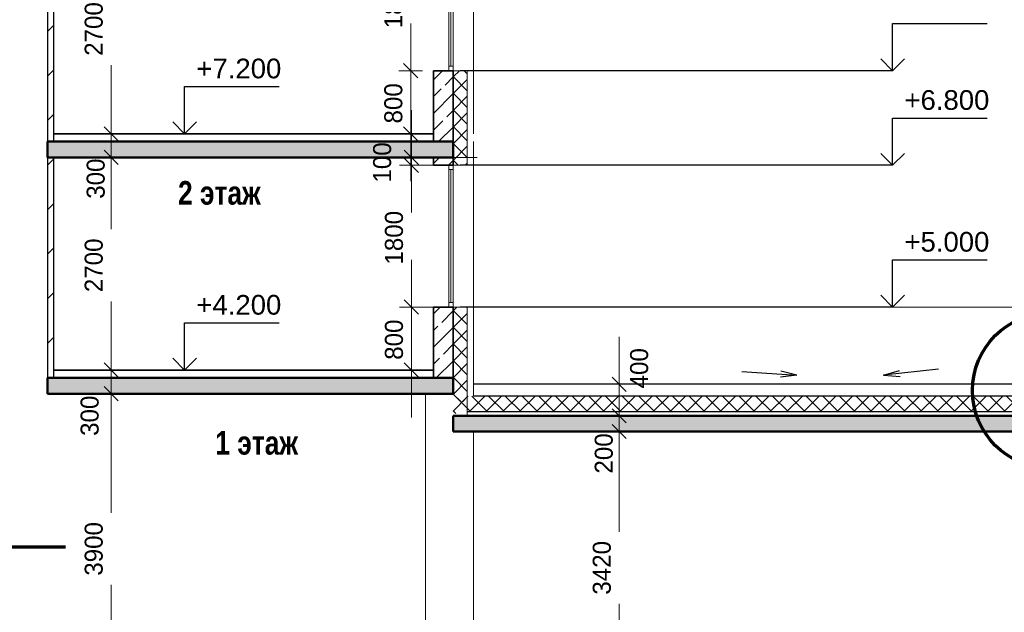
# Model space of a CAD drawing. Header units: millimetres. Extents: x 369815 to 1481759, y -423071 to -27917.
# Tile 73 of 256: x 389929 to 402430, y -217901 to -210378. Entities that reach past the tile are written whole.
import ezdxf

# ---------------------------------------------------------------- set-up
doc = ezdxf.new("R2010")
doc.units = ezdxf.units.MM
for name, color, linetype, lineweight in [('A_012_ПРОЕМ', 7, 'Continuous', 25), ('Standard', 7, 'Continuous', 25), ('Навесной фасад', 7, 'Continuous', 25), ('Общий01', 7, 'Continuous', 13), ('Размерная линия_ общее', 7, 'Continuous', 25), ('Стена_ кирп. кладка не несущ', 7, 'Continuous', 35), ('Текст_ общее', 7, 'Continuous', 25)]:
    doc.layers.add(name, color=color, linetype=linetype, lineweight=lineweight)
doc.layers.add('Стена_ бетон не несущ.', color=7, linetype='Continuous', lineweight=35, true_color=0xb4b496)
doc.layers.add('Стена_ бетон несущ.', color=7, linetype='Continuous', lineweight=70, true_color=0xb4b496)
doc.styles.add('ARIAL', font='arial.ttf')
doc.styles.add('Century Gothic', font='GOTHIC.TTF')
doc.dimstyles.new('DIMSTYLE_3', dxfattribs={"dimtxt": 229, "dimasz": 300, "dimexe": 0, "dimexo": 0, "dimgap": 114.5, "dimtad": 2, "dimdec": 0, "dimrnd": 1, "dimzin": 12, "dimdsep": 46, "dimtxsty": 'Century Gothic', "dimblk1": 'ALL_ML_STRICH', "dimblk2": 'ALL_ML_STRICH', "dimsah": 1, "dimcen": 0, "dimclrd": 256, "dimclre": 256, "dimclrt": 256, "dimadec": 0, "dimazin": 0, "dimtfac": 1, "dimtdec": 0, "dimtix": 1, "dimtmove": 2, "dimatfit": 3, "dimfxl": 0, "dimtvp": 1.2, "dimtzin": 0, "dimlwd": 0, "dimlwe": 13, "dimarcsym": 0})
doc.dimstyles.new('DIMSTYLE_8', dxfattribs={"dimtxt": 229, "dimasz": 300, "dimexe": 0, "dimexo": 0, "dimgap": 114.5, "dimtad": 2, "dimdec": 0, "dimrnd": 1, "dimzin": 12, "dimdsep": 46, "dimtxsty": 'Century Gothic', "dimblk1": 'ALL_ML_STRICH', "dimblk2": 'ALL_ML_STRICH', "dimsah": 1, "dimcen": 0, "dimclrd": 256, "dimclre": 256, "dimclrt": 256, "dimadec": 0, "dimazin": 0, "dimtfac": 1, "dimtdec": 0, "dimtix": 1, "dimtmove": 2, "dimatfit": 3, "dimfxl": 0, "dimtzin": 0, "dimlwd": 0, "dimlwe": 13, "dimarcsym": 0})
doc.dimstyles.new('DIMSTYLE_9', dxfattribs={"dimtxt": 229, "dimasz": 300, "dimexe": 0, "dimexo": 0, "dimgap": 114.5, "dimtad": 0, "dimdec": 0, "dimrnd": 1, "dimzin": 12, "dimdsep": 46, "dimtxsty": 'Century Gothic', "dimblk1": 'ALL_ML_STRICH', "dimblk2": 'ALL_ML_STRICH', "dimsah": 1, "dimcen": 0, "dimclrd": 256, "dimclre": 256, "dimclrt": 256, "dimadec": 0, "dimazin": 0, "dimtfac": 1, "dimtdec": 0, "dimtix": 1, "dimtmove": 2, "dimatfit": 3, "dimfxl": 0, "dimtvp": 1.2, "dimtzin": 0, "dimlwd": 0, "dimlwe": 13, "dimarcsym": 0})
pattern_1 = [(45, (467347.7, -19759.03), (-106.06602, 106.06602), []), (135, (467347.7, -19759.03), (-106.06602, -106.06602), [])]
pattern_2 = [(45, (467347.7, -19759.03), (-212.13203, 212.13203), []), (45, (467241.64, -19652.96), (-212.13203, 212.13203), [200, -70])]
pattern_3 = [(45, (467347.7, -19759), (-565.6854, 565.6854), []), (45, (467064.9, -19476.2), (-565.6854, 565.6854), [])]

# ---------------------------------------------------------------- blocks, each defined once
blk = doc.blocks.new('ALL_ML_STRICH')
at = {"color": 0, "linetype": 'ByBlock', "lineweight": -2}
for p, q in [((0, -0.5), (0, 0.5)), ((-1, 0), (0.5, 0)), ((-0.3, -0.3), (0.3, 0.3))]:
    blk.add_line(p, q, dxfattribs=at)
blk = doc.blocks.new('*D1299')
at = {"layer": 'DEFPOINTS', "color": 0, "linetype": 'Continuous', "transparency": 16777216}
for p in [(395612, -215606), (397541, -215606), (397541, -219026)]:
    blk.add_point(p, dxfattribs=at)
at = {"layer": 'Размерная линия_ общее', "color": 218, "linetype": 'Continuous', "lineweight": 13, "transparency": 16777216}
blk.add_line((395612, -215606), (397541, -215606), dxfattribs=at)
at = {"layer": 'Размерная линия_ общее', "color": 218, "linetype": 'Continuous', "lineweight": 0, "transparency": 16777216}
for p, q in [((397541, -215906), (397541, -216878)), ((397541, -218726), (397541, -217793))]:
    blk.add_line(p, q, dxfattribs=at)
at = {"layer": 'Размерная линия_ общее', "color": 218, "linetype": 'Continuous', "lineweight": 0, "transparency": 16777216, "xscale": 300, "yscale": 300, "zscale": 300}
for p, rotation in [((397541, -215606), 90), ((397541, -219026), 270)]:
    blk.add_blockref('ALL_ML_STRICH', p, dxfattribs=dict(at, rotation=rotation))
at = {"layer": 'Размерная линия_ общее', "color": 218, "linetype": 'Continuous', "lineweight": 13, "transparency": 16777216, "insert": (397321, -217336), "char_height": 229, "width": 654.29, "attachment_point": 5, "rotation": 90, "style": 'Century Gothic'}
blk.add_mtext('3420', dxfattribs=at)
blk = doc.blocks.new('*D1300')
at = {"layer": 'DEFPOINTS', "color": 0, "linetype": 'Continuous', "transparency": 16777216}
for p in [(395612, -215406), (397541, -215406), (395612, -215606)]:
    blk.add_point(p, dxfattribs=at)
at = {"layer": 'Размерная линия_ общее', "color": 218, "linetype": 'Continuous', "lineweight": 0, "transparency": 16777216}
for p, q in [((397541, -215106), (397541, -214806)), ((397541, -215606), (397541, -215406)), ((397541, -215906), (397541, -216206))]:
    blk.add_line(p, q, dxfattribs=at)
at = {"layer": 'Размерная линия_ общее', "color": 218, "linetype": 'Continuous', "lineweight": 13, "transparency": 16777216}
for p, q in [((395612, -215406), (397541, -215406)), ((395612, -215606), (397541, -215606))]:
    blk.add_line(p, q, dxfattribs=at)
at = {"layer": 'Размерная линия_ общее', "color": 218, "linetype": 'Continuous', "lineweight": 0, "transparency": 16777216, "xscale": 300, "yscale": 300, "zscale": 300}
for p, rotation in [((397541, -215406), 270), ((397541, -215606), 90)]:
    blk.add_blockref('ALL_ML_STRICH', p, dxfattribs=dict(at, rotation=rotation))
at = {"layer": 'Размерная линия_ общее', "color": 218, "linetype": 'Continuous', "lineweight": 13, "transparency": 16777216, "insert": (397346, -215884), "char_height": 229, "width": 490.71, "attachment_point": 5, "rotation": 90, "style": 'Century Gothic'}
blk.add_mtext('200', dxfattribs=at)
blk = doc.blocks.new('*D1301')
at = {"layer": 'DEFPOINTS', "color": 0, "linetype": 'Continuous', "transparency": 16777216}
for p in [(397541, -215006), (397541, -215006), (395612, -215406)]:
    blk.add_point(p, dxfattribs=at)
at = {"layer": 'Размерная линия_ общее', "color": 218, "linetype": 'Continuous', "lineweight": 0, "transparency": 16777216}
for p, q in [((397541, -214706), (397541, -214406)), ((397541, -215406), (397541, -215006)), ((397541, -215706), (397541, -216006))]:
    blk.add_line(p, q, dxfattribs=at)
at = {"layer": 'Размерная линия_ общее', "color": 218, "linetype": 'Continuous', "lineweight": 13, "transparency": 16777216}
blk.add_line((395612, -215406), (397541, -215406), dxfattribs=at)
at = {"layer": 'Размерная линия_ общее', "color": 218, "linetype": 'Continuous', "lineweight": 0, "transparency": 16777216, "xscale": 300, "yscale": 300, "zscale": 300}
for p, rotation in [((397541, -215006), 270), ((397541, -215406), 90)]:
    blk.add_blockref('ALL_ML_STRICH', p, dxfattribs=dict(at, rotation=rotation))
at = {"layer": 'Размерная линия_ общее', "color": 218, "linetype": 'Continuous', "lineweight": 13, "transparency": 16777216, "insert": (397795, -214803), "char_height": 229, "width": 490.71, "attachment_point": 5, "rotation": 90, "style": 'Century Gothic'}
blk.add_mtext('400', dxfattribs=at)
blk = doc.blocks.new('COMPLEX_ELEVATIONDIM_0')
at = {"layer": 'Размерная линия_ общее', "color": 7, "linetype": 'Continuous', "lineweight": 25, "transparency": 33554687}
for p, q in [((-66335, -191267), (-66335, -190667)), ((-66335, -190667), (-65135, -190667)), ((-66335, -191267), (-66485, -191117)), ((-66335, -191267), (-66185, -191117)), ((-66335, -191267), (-71825, -191267)), ((-66335, -191267), (-66335, -191267)), ((-66335, -191267), (-66335, -191267)), ((-66335, -191267), (-66335, -191267)), ((-66335, -191267), (-66335, -191267)), ((-66335, -192467), (-66335, -191867)), ((-66335, -191867), (-65135, -191867)), ((-66335, -192467), (-66485, -192317)), ((-66335, -192467), (-66185, -192317)), ((-66335, -192467), (-71825, -192467)), ((-66335, -192467), (-66335, -192467)), ((-66335, -192467), (-66335, -192467)), ((-66335, -192467), (-66335, -192467)), ((-66335, -192467), (-66335, -192467)), ((-66335, -194267), (-66335, -193667)), ((-66335, -193667), (-65135, -193667)), ((-66335, -194267), (-66485, -194117)), ((-66335, -194267), (-66185, -194117)), ((-66335, -194267), (-66335, -194267)), ((-66335, -194267), (-66335, -194267)), ((-66335, -194267), (-66335, -194267)), ((-66335, -194267), (-66335, -194267))]:
    blk.add_line(p, q, dxfattribs=at)
blk.add_lwpolyline([(-66335, -194267), (-66881, -194267), (-66881, -194267), (-71825, -194267)], dxfattribs=at)
at = {"layer": 'Размерная линия_ общее', "color": 7, "linetype": 'Continuous', "lineweight": 25, "transparency": 33554687, "char_height": 250, "width": 1202.21, "attachment_point": 7, "style": 'ARIAL'}
for s, insert in [('\\W1.00;+6.800', (-66185, -191767)), ('\\W1.00;+5.000', (-66185, -193567))]:
    blk.add_mtext(s, dxfattribs=dict(at, insert=insert))
blk = doc.blocks.new('*D1217')
at = {"layer": 'DEFPOINTS', "color": 0, "linetype": 'Continuous', "transparency": 16777216}
for p in [(394894, -211026), (394894, -211026), (394894, -211826)]:
    blk.add_point(p, dxfattribs=at)
at = {"layer": 'Размерная линия_ общее', "color": 218, "linetype": 'Continuous', "lineweight": 0, "transparency": 16777216}
for p, q in [((394894, -210726), (394894, -210426)), ((394894, -211826), (394894, -211026)), ((394894, -212126), (394894, -212426))]:
    blk.add_line(p, q, dxfattribs=at)
at = {"layer": 'Размерная линия_ общее', "color": 218, "linetype": 'Continuous', "lineweight": 0, "transparency": 16777216, "xscale": 300, "yscale": 300, "zscale": 300}
for p, rotation in [((394894, -211026), 270), ((394894, -211826), 90)]:
    blk.add_blockref('ALL_ML_STRICH', p, dxfattribs=dict(at, rotation=rotation))
at = {"layer": 'Размерная линия_ общее', "color": 218, "linetype": 'Continuous', "lineweight": 13, "transparency": 16777216, "insert": (394674, -211440), "char_height": 229, "width": 490.71, "attachment_point": 5, "rotation": 90, "style": 'Century Gothic'}
blk.add_mtext('800', dxfattribs=at)
blk = doc.blocks.new('*D1218')
at = {"layer": 'DEFPOINTS', "color": 0, "linetype": 'Continuous', "transparency": 16777216}
for p in [(394894, -209226), (394894, -209226), (394894, -211026)]:
    blk.add_point(p, dxfattribs=at)
at = {"layer": 'Размерная линия_ общее', "color": 218, "linetype": 'Continuous', "lineweight": 0, "transparency": 16777216}
for p, q in [((394894, -209526), (394894, -209705)), ((394894, -210726), (394894, -210586))]:
    blk.add_line(p, q, dxfattribs=at)
at = {"layer": 'Размерная линия_ общее', "color": 218, "linetype": 'Continuous', "lineweight": 0, "transparency": 16777216, "xscale": 300, "yscale": 300, "zscale": 300}
for p, rotation in [((394894, -209226), 90), ((394894, -211026), 270)]:
    blk.add_blockref('ALL_ML_STRICH', p, dxfattribs=dict(at, rotation=rotation))
at = {"layer": 'Размерная линия_ общее', "color": 218, "linetype": 'Continuous', "lineweight": 13, "transparency": 16777216, "insert": (394674, -210146), "char_height": 229, "width": 654.29, "attachment_point": 5, "rotation": 90, "style": 'Century Gothic'}
blk.add_mtext('1800', dxfattribs=at)
blk = doc.blocks.new('*D1220')
at = {"layer": 'DEFPOINTS', "color": 0, "linetype": 'Continuous', "transparency": 16777216}
for p in [(394902, -214026), (395738, -214026), (394902, -214826)]:
    blk.add_point(p, dxfattribs=at)
at = {"layer": 'Размерная линия_ общее', "color": 218, "linetype": 'Continuous', "lineweight": 0, "transparency": 16777216}
for p, q in [((394902, -213726), (394902, -213426)), ((394902, -214826), (394902, -214026)), ((394902, -215126), (394902, -215426))]:
    blk.add_line(p, q, dxfattribs=at)
at = {"layer": 'Размерная линия_ общее', "color": 218, "linetype": 'Continuous', "lineweight": 13, "transparency": 16777216}
blk.add_line((395738, -214026), (394902, -214026), dxfattribs=at)
at = {"layer": 'Размерная линия_ общее', "color": 218, "linetype": 'Continuous', "lineweight": 0, "transparency": 16777216, "xscale": 300, "yscale": 300, "zscale": 300}
for p, rotation in [((394902, -214026), 270), ((394902, -214826), 90)]:
    blk.add_blockref('ALL_ML_STRICH', p, dxfattribs=dict(at, rotation=rotation))
at = {"layer": 'Размерная линия_ общее', "color": 218, "linetype": 'Continuous', "lineweight": 13, "transparency": 16777216, "insert": (394682, -214440), "char_height": 229, "width": 490.71, "attachment_point": 5, "rotation": 90, "style": 'Century Gothic'}
blk.add_mtext('800', dxfattribs=at)
blk = doc.blocks.new('*D1221')
at = {"layer": 'DEFPOINTS', "color": 0, "linetype": 'Continuous', "transparency": 16777216}
for p in [(394902, -212226), (395738, -212226), (395738, -214026)]:
    blk.add_point(p, dxfattribs=at)
at = {"layer": 'Размерная линия_ общее', "color": 218, "linetype": 'Continuous', "lineweight": 13, "transparency": 16777216}
for p, q in [((395738, -212226), (394902, -212226)), ((395738, -214026), (394902, -214026))]:
    blk.add_line(p, q, dxfattribs=at)
at = {"layer": 'Размерная линия_ общее', "color": 218, "linetype": 'Continuous', "lineweight": 0, "transparency": 16777216}
for p, q in [((394902, -212526), (394902, -212705)), ((394902, -213726), (394902, -213586))]:
    blk.add_line(p, q, dxfattribs=at)
at = {"layer": 'Размерная линия_ общее', "color": 218, "linetype": 'Continuous', "lineweight": 0, "transparency": 16777216, "xscale": 300, "yscale": 300, "zscale": 300}
for p, rotation in [((394902, -212226), 90), ((394902, -214026), 270)]:
    blk.add_blockref('ALL_ML_STRICH', p, dxfattribs=dict(at, rotation=rotation))
at = {"layer": 'Размерная линия_ общее', "color": 218, "linetype": 'Continuous', "lineweight": 13, "transparency": 16777216, "insert": (394682, -213146), "char_height": 229, "width": 654.29, "attachment_point": 5, "rotation": 90, "style": 'Century Gothic'}
blk.add_mtext('1800', dxfattribs=at)
blk = doc.blocks.new('*D1222')
at = {"layer": 'DEFPOINTS', "color": 0, "linetype": 'Continuous', "transparency": 16777216}
for p in [(394902, -212126), (395738, -212126), (395738, -212226)]:
    blk.add_point(p, dxfattribs=at)
at = {"layer": 'Размерная линия_ общее', "color": 218, "linetype": 'Continuous', "lineweight": 0, "transparency": 16777216}
for p, q in [((394902, -211826), (394902, -211526)), ((394902, -212226), (394902, -212126)), ((394902, -212526), (394902, -212826))]:
    blk.add_line(p, q, dxfattribs=at)
at = {"layer": 'Размерная линия_ общее', "color": 218, "linetype": 'Continuous', "lineweight": 13, "transparency": 16777216}
for p, q in [((395738, -212126), (394902, -212126)), ((395738, -212226), (394902, -212226))]:
    blk.add_line(p, q, dxfattribs=at)
at = {"layer": 'Размерная линия_ общее', "color": 218, "linetype": 'Continuous', "lineweight": 0, "transparency": 16777216, "xscale": 300, "yscale": 300, "zscale": 300}
for p, rotation in [((394902, -212126), 270), ((394902, -212226), 90)]:
    blk.add_blockref('ALL_ML_STRICH', p, dxfattribs=dict(at, rotation=rotation))
at = {"layer": 'Размерная линия_ общее', "color": 218, "linetype": 'Continuous', "lineweight": 13, "transparency": 16777216, "insert": (394532, -212190), "char_height": 229, "width": 490.71, "attachment_point": 5, "rotation": 90, "style": 'Century Gothic'}
blk.add_mtext('100', dxfattribs=at)
blk = doc.blocks.new('*D1262')
at = {"layer": 'DEFPOINTS', "color": 0, "linetype": 'Continuous', "transparency": 16777216}
for p in [(391090, -215126), (391090, -215126), (391090, -219026)]:
    blk.add_point(p, dxfattribs=at)
at = {"layer": 'Размерная линия_ общее', "color": 218, "linetype": 'Continuous', "lineweight": 0, "transparency": 16777216}
for p, q in [((391090, -215426), (391090, -216638)), ((391090, -218726), (391090, -217553))]:
    blk.add_line(p, q, dxfattribs=at)
at = {"layer": 'Размерная линия_ общее', "color": 218, "linetype": 'Continuous', "lineweight": 0, "transparency": 16777216, "xscale": 300, "yscale": 300, "zscale": 300}
for p, rotation in [((391090, -215126), 90), ((391090, -219026), 270)]:
    blk.add_blockref('ALL_ML_STRICH', p, dxfattribs=dict(at, rotation=rotation))
at = {"layer": 'Размерная линия_ общее', "color": 218, "linetype": 'Continuous', "lineweight": 13, "transparency": 16777216, "insert": (390870, -217096), "char_height": 229, "width": 654.29, "attachment_point": 5, "rotation": 90, "style": 'Century Gothic'}
blk.add_mtext('3900', dxfattribs=at)
blk = doc.blocks.new('*D1263')
at = {"layer": 'DEFPOINTS', "color": 0, "linetype": 'Continuous', "transparency": 16777216}
for p in [(391090, -214826), (391090, -214826), (391090, -215126)]:
    blk.add_point(p, dxfattribs=at)
at = {"layer": 'Размерная линия_ общее', "color": 218, "linetype": 'Continuous', "lineweight": 0, "transparency": 16777216}
for p, q in [((391090, -214526), (391090, -214226)), ((391090, -215126), (391090, -214826)), ((391090, -215426), (391090, -215726))]:
    blk.add_line(p, q, dxfattribs=at)
at = {"layer": 'Размерная линия_ общее', "color": 218, "linetype": 'Continuous', "lineweight": 0, "transparency": 16777216, "xscale": 300, "yscale": 300, "zscale": 300}
for p, rotation in [((391090, -214826), 270), ((391090, -215126), 90)]:
    blk.add_blockref('ALL_ML_STRICH', p, dxfattribs=dict(at, rotation=rotation))
at = {"layer": 'Размерная линия_ общее', "color": 218, "linetype": 'Continuous', "lineweight": 13, "transparency": 16777216, "insert": (390818, -215406), "char_height": 229, "width": 490.71, "attachment_point": 5, "rotation": 90, "style": 'Century Gothic'}
blk.add_mtext('300', dxfattribs=at)
blk = doc.blocks.new('*D1264')
at = {"layer": 'DEFPOINTS', "color": 0, "linetype": 'Continuous', "transparency": 16777216}
for p in [(391090, -212126), (391090, -212126), (391090, -214826)]:
    blk.add_point(p, dxfattribs=at)
at = {"layer": 'Размерная линия_ общее', "color": 218, "linetype": 'Continuous', "lineweight": 0, "transparency": 16777216}
for p, q in [((391090, -212426), (391090, -213038)), ((391090, -214526), (391090, -213954))]:
    blk.add_line(p, q, dxfattribs=at)
at = {"layer": 'Размерная линия_ общее', "color": 218, "linetype": 'Continuous', "lineweight": 0, "transparency": 16777216, "xscale": 300, "yscale": 300, "zscale": 300}
for p, rotation in [((391090, -212126), 90), ((391090, -214826), 270)]:
    blk.add_blockref('ALL_ML_STRICH', p, dxfattribs=dict(at, rotation=rotation))
at = {"layer": 'Размерная линия_ общее', "color": 218, "linetype": 'Continuous', "lineweight": 13, "transparency": 16777216, "insert": (390870, -213496), "char_height": 229, "width": 654.29, "attachment_point": 5, "rotation": 90, "style": 'Century Gothic'}
blk.add_mtext('2700', dxfattribs=at)
blk = doc.blocks.new('*D1265')
at = {"layer": 'DEFPOINTS', "color": 0, "linetype": 'Continuous', "transparency": 16777216}
for p in [(391090, -211826), (391090, -211826), (391090, -212126)]:
    blk.add_point(p, dxfattribs=at)
at = {"layer": 'Размерная линия_ общее', "color": 218, "linetype": 'Continuous', "lineweight": 0, "transparency": 16777216}
for p, q in [((391090, -211526), (391090, -211226)), ((391090, -212126), (391090, -211826)), ((391090, -212426), (391090, -212726))]:
    blk.add_line(p, q, dxfattribs=at)
at = {"layer": 'Размерная линия_ общее', "color": 218, "linetype": 'Continuous', "lineweight": 0, "transparency": 16777216, "xscale": 300, "yscale": 300, "zscale": 300}
for p, rotation in [((391090, -211826), 270), ((391090, -212126), 90)]:
    blk.add_blockref('ALL_ML_STRICH', p, dxfattribs=dict(at, rotation=rotation))
at = {"layer": 'Размерная линия_ общее', "color": 218, "linetype": 'Continuous', "lineweight": 13, "transparency": 16777216, "insert": (390895, -212396), "char_height": 229, "width": 490.71, "attachment_point": 5, "rotation": 90, "style": 'Century Gothic'}
blk.add_mtext('300', dxfattribs=at)
blk = doc.blocks.new('*D1266')
at = {"layer": 'DEFPOINTS', "color": 0, "linetype": 'Continuous', "transparency": 16777216}
for p in [(391090, -209126), (391090, -209126), (391090, -211826)]:
    blk.add_point(p, dxfattribs=at)
at = {"layer": 'Размерная линия_ общее', "color": 218, "linetype": 'Continuous', "lineweight": 0, "transparency": 16777216}
for p, q in [((391090, -209426), (391090, -210038)), ((391090, -211526), (391090, -210954))]:
    blk.add_line(p, q, dxfattribs=at)
at = {"layer": 'Размерная линия_ общее', "color": 218, "linetype": 'Continuous', "lineweight": 0, "transparency": 16777216, "xscale": 300, "yscale": 300, "zscale": 300}
for p, rotation in [((391090, -209126), 90), ((391090, -211826), 270)]:
    blk.add_blockref('ALL_ML_STRICH', p, dxfattribs=dict(at, rotation=rotation))
at = {"layer": 'Размерная линия_ общее', "color": 218, "linetype": 'Continuous', "lineweight": 13, "transparency": 16777216, "insert": (390870, -210496), "char_height": 229, "width": 654.29, "attachment_point": 5, "rotation": 90, "style": 'Century Gothic'}
blk.add_mtext('2700', dxfattribs=at)
blk = doc.blocks.new('COMPLEX_ELEVATIONDIM_5')
at = {"layer": 'Размерная линия_ общее', "color": 7, "linetype": 'Continuous', "lineweight": 25, "transparency": 33554687}
for p, q in [((-75325, -192067), (-75325, -191467)), ((-75325, -191467), (-74125, -191467)), ((-75325, -192067), (-75475, -191917)), ((-75325, -192067), (-75175, -191917)), ((-75325, -192067), (-76325, -192067)), ((-75325, -192067), (-75325, -192067)), ((-75325, -192067), (-75325, -192067)), ((-75325, -192067), (-75325, -192067)), ((-75325, -192067), (-75325, -192067)), ((-75325, -195067), (-75325, -194467)), ((-75325, -194467), (-74125, -194467)), ((-75325, -195067), (-75475, -194917)), ((-75325, -195067), (-75175, -194917)), ((-75325, -195067), (-76325, -195067)), ((-75325, -195067), (-75325, -195067)), ((-75325, -195067), (-75325, -195067)), ((-75325, -195067), (-75325, -195067)), ((-75325, -195067), (-75325, -195067))]:
    blk.add_line(p, q, dxfattribs=at)
at = {"layer": 'Размерная линия_ общее', "color": 7, "linetype": 'Continuous', "lineweight": 25, "transparency": 33554687, "char_height": 250, "width": 1202.21, "attachment_point": 7, "style": 'ARIAL'}
for s, insert in [('\\W1.00;+7.200', (-75175, -191367)), ('\\W1.00;+4.200', (-75175, -194367))]:
    blk.add_mtext(s, dxfattribs=dict(at, insert=insert))

msp = doc.modelspace()

# ---------------------------------------------------------------- hatches: boundary and pattern name
at = {"layer": 'Навесной фасад', "linetype": 'Continuous', "lineweight": 18, "transparency": 33554687}
h = msp.add_hatch(dxfattribs=at)
h.set_pattern_fill('__________6', color=41, scale=100, style=0, pattern_type=2)
h.set_pattern_definition(pattern_1)
h.paths.add_polyline_path([(395612.2, -212225.8), (395612.2, -211025.8), (395432.2, -211025.8), (395432.2, -211925.8), (395432.2, -211925.8), (395432.2, -212125.8), (395432.2, -212125.8), (395432.2, -212225.8)], flags=0)
h = msp.add_hatch(dxfattribs=at)
h.set_pattern_fill('__________6', color=41, scale=100, style=0, pattern_type=2)
h.set_pattern_definition(pattern_1)
h.paths.add_polyline_path([(395612.2, -215375.8), (395612.2, -214025.8), (395432.2, -214025.8), (395432.2, -214925.8), (395432.2, -214925.8), (395432.2, -215125.8), (395432.2, -215125.8), (395432.2, -215375.8)], flags=0)
h = msp.add_hatch(dxfattribs=at)
h.set_pattern_fill('__________6', color=41, scale=100, style=0, pattern_type=2)
h.set_pattern_definition(pattern_1)
h.paths.add_polyline_path([(395612.2, -215225.8), (395612.2, -214925.8), (395432.2, -214925.8), (395432.2, -215125.8), (395432.2, -215125.8), (395432.2, -215225.8)], flags=0)
h = msp.add_hatch(dxfattribs=at)
h.set_pattern_fill('__________6', color=41, scale=100, style=0, pattern_type=2)
h.set_pattern_definition(pattern_1)
h.paths.add_polyline_path([(395612.2, -215155.8), (395612.2, -215355.8), (407232.2, -215355.8), (407232.2, -215155.8)], flags=0)
at = {"layer": 'Стена_ бетон не несущ.', "linetype": 'Continuous', "lineweight": 18, "true_color": 0xc8aaf3, "transparency": 33554687}
h = msp.add_hatch(dxfattribs=at)
h.set_pattern_fill('__________7', color=191, scale=100, style=0, pattern_type=2)
h.set_pattern_definition(pattern_2)
h.paths.add_polyline_path([(395182.2, -211025.8), (395182.2, -211925.8), (395432.2, -211925.8), (395432.2, -211025.8)], flags=0)
h = msp.add_hatch(dxfattribs=at)
h.set_pattern_fill('__________7', color=191, scale=100, style=0, pattern_type=2)
h.set_pattern_definition(pattern_2)
h.paths.add_polyline_path([(395432.2, -212125.8), (395182.2, -212125.8), (395182.2, -212225.8), (395432.2, -212225.8)], flags=0)
h = msp.add_hatch(dxfattribs=at)
h.set_pattern_fill('__________7', color=191, scale=100, style=0, pattern_type=2)
h.set_pattern_definition(pattern_2)
h.paths.add_polyline_path([(395182.2, -214025.8), (395182.2, -214925.8), (395432.2, -214925.8), (395432.2, -214025.8)], flags=0)
at = {"layer": 'Стена_ бетон несущ.', "linetype": 'Continuous', "lineweight": 25, "true_color": 0xf1f1f1, "transparency": 33554687}
for points in [[(390282.2, -212125.8), (395432.2, -212125.8), (395432.2, -211925.8), (390282.2, -211925.8)], [(390282.2, -215125.8), (395432.2, -215125.8), (395432.2, -214925.8), (390282.2, -214925.8)], [(407482.2, -215405.8), (395432.2, -215405.8), (395432.2, -215605.8), (407482.2, -215605.8)]]:
    msp.add_hatch(color=7, dxfattribs=at).paths.add_polyline_path(points)
at = {"layer": 'Стена_ кирп. кладка не несущ', "linetype": 'Continuous', "lineweight": 18, "true_color": 0xf0b464, "transparency": 33554687}
h = msp.add_hatch(dxfattribs=at)
h.set_pattern_fill('__________22', color=31, scale=100, style=0, pattern_type=2)
h.set_pattern_definition(pattern_3)
h.paths.add_polyline_path([(390362.2, -209125.8), (390282.2, -209125.8), (390282.2, -211925.8), (390362.2, -211925.8)], flags=0)
h = msp.add_hatch(dxfattribs=at)
h.set_pattern_fill('__________22', color=31, scale=100, style=0, pattern_type=2)
h.set_pattern_definition(pattern_3)
h.paths.add_polyline_path([(390362.2, -212125.8), (390282.2, -212125.8), (390282.2, -214925.8), (390362.2, -214925.8)], flags=0)

# ---------------------------------------------------------------- linework, layer by layer
at = {"layer": 'A_012_ПРОЕМ', "color": 7, "linetype": 'Continuous', "lineweight": 25, "transparency": 33554687}
for p, q in [((399098.3, -214843), (399796.5, -214892.6)), ((399796.5, -214892.6), (399586.6, -214916.8)), ((399796.5, -214892.6), (399592.1, -214839)), ((401593.2, -214816.1), (400897.4, -214892.6)), ((400897.4, -214892.6), (401099.5, -214831.1)), ((400897.4, -214892.6), (401108.1, -214908.7))]:
    msp.add_line(p, q, dxfattribs=at)
at = {"layer": 'Standard', "color": 7, "linetype": 'Continuous', "lineweight": 13, "transparency": 33554687}
for p, q in [((395692.2, -209225.8), (395692.2, -211025.8)), ((395376.2, -209281.8), (395376.2, -211025.8)), ((395404.2, -210969.8), (395404.2, -209281.8)), ((395432.2, -211025.8), (395432.2, -209281.8)), ((395376.2, -211025.8), (395376.2, -210969.8)), ((395376.2, -210969.8), (395432.2, -210969.8)), ((395432.2, -210969.8), (395432.2, -211025.8)), ((395612.2, -211025.8), (395432.2, -211025.8)), ((395672.2, -211025.8), (395612.2, -211025.8)), ((395612.2, -212225.8), (395612.2, -211025.8)), ((395672.2, -211025.8), (395692.2, -211025.8)), ((395692.2, -211025.8), (395692.2, -211825.8)), ((395692.2, -212125.8), (395692.2, -214055.8)), ((395376.2, -212225.8), (395376.2, -212281.8)), ((395432.2, -212281.8), (395432.2, -212225.8)), ((395376.2, -212281.8), (395432.2, -212281.8)), ((395376.2, -212281.8), (395376.2, -214025.8)), ((395404.2, -213969.8), (395404.2, -212281.8)), ((395432.2, -214025.8), (395432.2, -212281.8)), ((395376.2, -214025.8), (395376.2, -213969.8)), ((395376.2, -213969.8), (395432.2, -213969.8)), ((395432.2, -213969.8), (395432.2, -214025.8)), ((395612.2, -214025.8), (395432.2, -214025.8)), ((395672.2, -214025.8), (395612.2, -214025.8)), ((395612.2, -214025.8), (395612.2, -215405.8)), ((395672.2, -214025.8), (395692.2, -214025.8)), ((395692.2, -214025.8), (395692.2, -215155.8)), ((407112.2, -214025.8), (395692.2, -214025.8)), ((395082.2, -215125.8), (395082.2, -219025.8)), ((395692.2, -215105.8), (395692.2, -215155.8)), ((395692.2, -215605.8), (395692.2, -219025.8))]:
    msp.add_line(p, q, dxfattribs=at)
at = {"layer": 'Standard', "color": 7, "linetype": 'Continuous', "lineweight": 25, "transparency": 33554687}
for p, q in [((395182.2, -211825.8), (390362.2, -211825.8)), ((390362.2, -211825.8), (395182.2, -211825.8)), ((395182.2, -212125.8), (395177.2, -212125.8)), ((395182.2, -214825.8), (390362.2, -214825.8)), ((390362.2, -214825.8), (395182.2, -214825.8))]:
    msp.add_line(p, q, dxfattribs=at)
at = {"layer": 'Навесной фасад', "color": 7, "linetype": 'Continuous', "lineweight": 13, "transparency": 33554687}
for p, q in [((395692.2, -212225.8), (395692.2, -211925.8)), ((395612.2, -212225.8), (395672.2, -212225.8)), ((395672.2, -212225.8), (395692.2, -212225.8))]:
    msp.add_line(p, q, dxfattribs=at)
at = {"layer": 'Навесной фасад', "color": 41, "linetype": 'Continuous', "lineweight": 13, "transparency": 33554687}
for p, q in [((395432.2, -212125.8), (395432.2, -212225.8)), ((395612.2, -212225.8), (395612.2, -212125.8)), ((395432.2, -212225.8), (395612.2, -212225.8))]:
    msp.add_line(p, q, dxfattribs=at)
at = {"layer": 'Навесной фасад', "color": 7, "linetype": 'Continuous', "lineweight": 25, "transparency": 33554687}
for p, q in [((407112.2, -215005.8), (395692.2, -215005.8)), ((407232.2, -215155.8), (395692.2, -215155.8)), ((407232.2, -215355.8), (395612.2, -215355.8))]:
    msp.add_line(p, q, dxfattribs=at)
at = {"layer": 'Общий01', "color": 7, "linetype": 'Continuous', "lineweight": 50, "transparency": 33554687}
for p, q in [((395432.2, -211925.8), (390282.2, -211925.8)), ((390282.2, -212125.8), (390282.2, -211925.8)), ((395432.2, -212125.8), (395432.2, -211925.8)), ((395432.2, -212125.8), (390282.2, -212125.8)), ((395432.2, -214925.8), (390282.2, -214925.8)), ((390282.2, -215125.8), (390282.2, -214925.8)), ((395432.2, -215125.8), (395432.2, -214925.8)), ((395432.2, -215125.8), (390282.2, -215125.8)), ((407482.2, -215405.8), (395432.2, -215405.8)), ((395432.2, -215405.8), (395432.2, -215605.8)), ((407482.2, -215605.8), (395432.2, -215605.8))]:
    msp.add_line(p, q, dxfattribs=at)
at = {"layer": 'Общий01', "color": 7, "linetype": 'Continuous', "lineweight": 25, "transparency": 33554687}
for p, q in [((395432.2, -211925.8), (390282.2, -211925.8)), ((395432.2, -214925.8), (390282.2, -214925.8))]:
    msp.add_line(p, q, dxfattribs=at)
at = {"layer": 'Общий01', "color": 136, "linetype": 'Continuous', "lineweight": 70, "transparency": 33554687}
msp.add_line((387562.5, -217071.7), (390512.5, -217071.7), dxfattribs=at)
msp.add_circle((403012.3, -215085.6), 985.8, dxfattribs=at)
at = {"layer": 'Стена_ бетон не несущ.', "color": 191, "linetype": 'Continuous', "lineweight": 35, "true_color": 0xc8aaf3, "transparency": 33554687}
for p, q in [((395376.2, -211025.8), (395182.2, -211025.8)), ((395182.2, -211025.8), (395182.2, -211925.8)), ((395376.2, -211025.8), (395432.2, -211025.8)), ((395432.2, -211025.8), (395432.2, -211925.8)), ((395182.2, -212125.8), (395182.2, -212225.8)), ((395432.2, -212125.8), (395182.2, -212125.8)), ((395432.2, -212225.8), (395432.2, -212125.8)), ((395182.2, -212225.8), (395376.2, -212225.8)), ((395376.2, -212225.8), (395432.2, -212225.8)), ((395376.2, -214025.8), (395182.2, -214025.8)), ((395182.2, -214025.8), (395182.2, -214925.8)), ((395376.2, -214025.8), (395432.2, -214025.8)), ((395432.2, -214025.8), (395432.2, -214925.8))]:
    msp.add_line(p, q, dxfattribs=at)
at = {"layer": 'Стена_ кирп. кладка не несущ', "color": 31, "linetype": 'Continuous', "lineweight": 25, "true_color": 0xf0b464, "transparency": 33554687}
for p, q in [((390282.2, -209125.8), (390282.2, -211925.8)), ((390362.2, -211925.8), (390362.2, -209125.8)), ((390282.2, -212125.8), (390282.2, -214925.8)), ((390362.2, -214925.8), (390362.2, -212125.8))]:
    msp.add_line(p, q, dxfattribs=at)

# ---------------------------------------------------------------- block references
at = {"layer": 'Размерная линия_ общее', "color": 7, "linetype": 'Continuous', "lineweight": 25, "transparency": 33554687}
for name in ['COMPLEX_ELEVATIONDIM_0', 'COMPLEX_ELEVATIONDIM_5']:
    msp.add_blockref(name, (467347.7, -19759), dxfattribs=at)

# ---------------------------------------------------------------- texts
at = {"layer": 'Текст_ общее', "color": 7, "linetype": 'Continuous', "lineweight": 13, "transparency": 33554687, "char_height": 300, "width": 1329.167, "attachment_point": 7, "style": 'Century Gothic'}
for s, insert in [('\\A1;{\\fCentury Gothic|i0|b1;\\H300.000000;\\W0.833333;\\C7;2 этаж}\\P', (391938.9, -212730.7)), ('\\A1;{\\fCentury Gothic|i0|b1;\\H300.000000;\\W0.833333;\\C7;1 этаж}\\P', (392412.9, -215903.7))]:
    msp.add_mtext(s, dxfattribs=dict(at, insert=insert))

# ---------------------------------------------------------------- dimensions: what is measured, and where the dimension line sits
at = {"layer": 'Размерная линия_ общее', "color": 218, "linetype": 'Continuous', "lineweight": 13, "true_color": 0x500050, "transparency": 33554687}
for base, p1, p2, dimstyle, picture, middle in [((391090, -209125.8), (391090, -211825.8), (391090, -209125.8), 'DIMSTYLE_8', '*D1266', (390869.8, -210495.6)), ((394894.3, -209225.8), (394894.3, -211025.8), (394894.3, -209225.8), 'DIMSTYLE_8', '*D1218', (394674, -210145.6)), ((394894.3, -211025.8), (394894.3, -211825.8), (394894.3, -211025.8), 'DIMSTYLE_8', '*D1217', (394674, -211439.7)), ((391090, -211825.8), (391090, -212125.8), (391090, -211825.8), 'DIMSTYLE_3', '*D1265', (390895.3, -212396)), ((394901.8, -212125.8), (395737.5, -212225.8), (395737.5, -212125.8), 'DIMSTYLE_3', '*D1222', (394531.5, -212189.7)), ((391090, -212125.8), (391090, -214825.8), (391090, -212125.8), 'DIMSTYLE_8', '*D1264', (390869.8, -213495.6)), ((394901.8, -212225.8), (395737.5, -214025.8), (395737.5, -212225.8), 'DIMSTYLE_8', '*D1221', (394681.5, -213145.6)), ((394901.8, -214025.8), (394901.8, -214825.8), (395737.5, -214025.8), 'DIMSTYLE_8', '*D1220', (394681.5, -214439.7)), ((391090, -214825.8), (391090, -215125.8), (391090, -214825.8), 'DIMSTYLE_3', '*D1263', (390818.1, -215406.2)), ((397541.2, -215005.8), (395612.2, -215405.8), (397541.2, -215005.8), 'DIMSTYLE_9', '*D1301', (397794.6, -214802.9)), ((397541.2, -215405.8), (395612.2, -215605.8), (395612.2, -215405.8), 'DIMSTYLE_3', '*D1300', (397345.7, -215884.5)), ((391090, -215125.8), (391090, -219025.8), (391090, -215125.8), 'DIMSTYLE_8', '*D1262', (390869.8, -217095.6)), ((397541.2, -215605.8), (397541.2, -219025.8), (395612.2, -215605.8), 'DIMSTYLE_8', '*D1299', (397321, -217335.6))]:
    dim = msp.add_linear_dim(base=base, p1=p1, p2=p2, angle=90, dimstyle=dimstyle, override={"dimpost": '<>', "dimclrd": 218, "dimclre": 218, "dimclrt": 218, "dimlwd": 0, "dimlwe": 13}, dxfattribs=at)
    dim.commit()
    dim.dimension.update_dxf_attribs({"geometry": picture, "text_midpoint": middle, "dimtype": 160})

doc.saveas('drawing.dxf')
